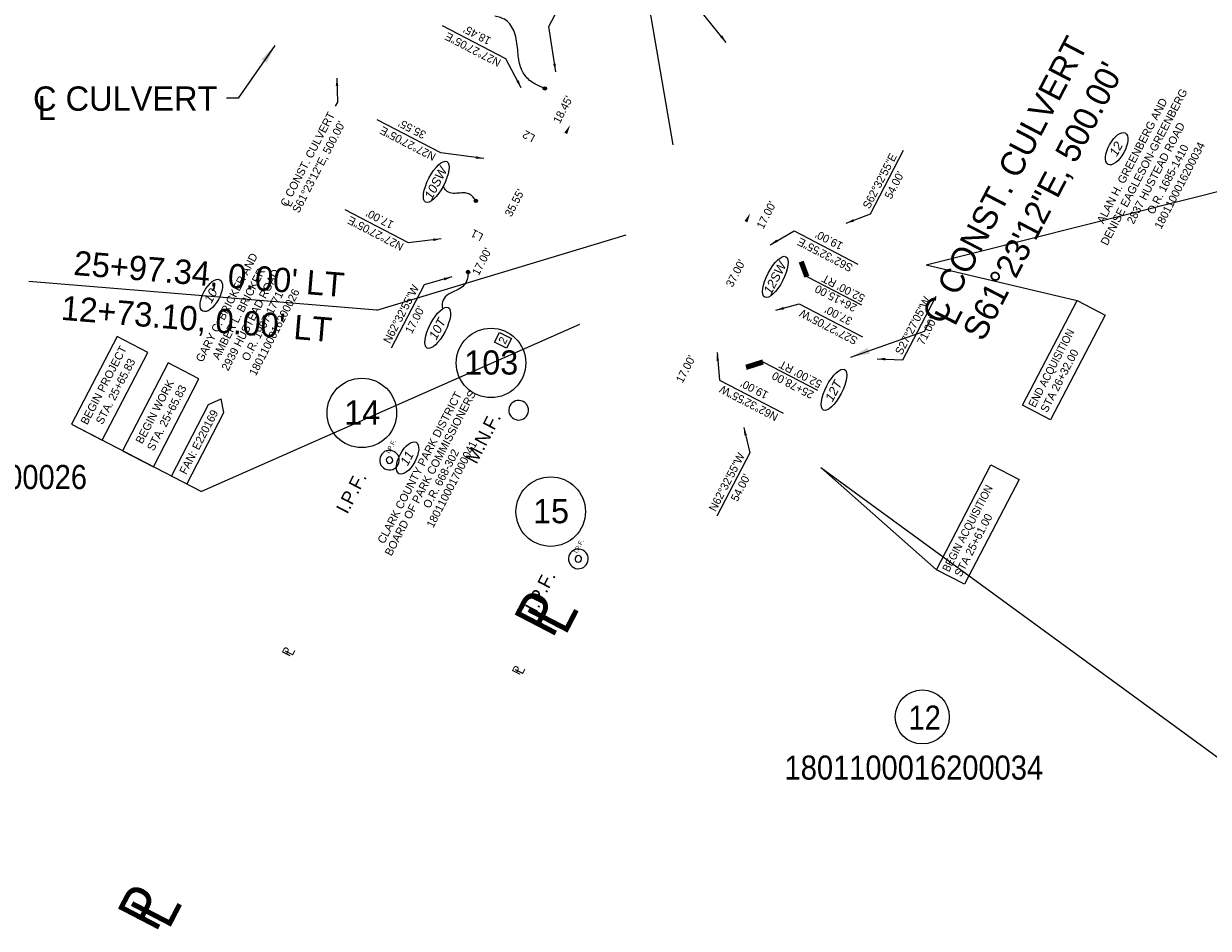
# Model space of a CAD drawing. Header units: feet. Extents: x 1577529 to 1584375, y 671861 to 674419.
# Tile 8 of 12: x 1583171 to 1583539, y 672597 to 672878. Entities that reach past the tile are written whole.
import ezdxf
from ezdxf.enums import TextEntityAlignment as Align

# ---------------------------------------------------------------- set-up
doc = ezdxf.new("R2010")
doc.units = ezdxf.units.FT
doc.header["$MEASUREMENT"] = 0
for name, color, linetype in [('RW_P_Text', 7, 'Continuous'), ('RW_P_Text-Boundary', 20, 'Continuous'), ('RW_P_Text-Parcel', 140, 'Continuous'), ('RW_X_Text-CLplat', 30, 'Continuous'), ('RW_X_Text-PropMap', 10, 'Continuous')]:
    doc.layers.add(name, color=color, linetype=linetype)
doc.styles.add('Slanted-Normal', font='font31.shx', dxfattribs={"height": 0.1})
doc.styles.get("Standard").update_dxf_attribs({"font": 'font31.shx'})
doc.styles.add('Style-font31', font='font31.shx')
doc.styles.add('Text - CenterTop 0.14 Italic', font='ariali.ttf', dxfattribs={"height": 0.14})
doc.dimstyles.new('COEC', dxfattribs={"dimscale": 13.9, "dimtxt": 0.18, "dimasz": 0.18, "dimexe": 0.18, "dimexo": 0.0625, "dimgap": 0.09, "dimtad": 1, "dimzin": 0, "dimdsep": 46, "dimtxsty": 'Standard', "dimcen": 0.09, "dimclrd": 256, "dimclre": 256, "dimclrt": 256, "dimaunit": 1, "dimadec": 4, "dimazin": 0, "dimtfac": 1, "dimtofl": 0, "dimtmove": 0, "dimatfit": 3, "dimfxl": 1, "dimtolj": 1, "dimtzin": 0, "dimlwd": -1, "dimlwe": -1, "dimarcsym": 0})

msp = doc.modelspace()

# ---------------------------------------------------------------- linework, layer by layer
at = {"layer": 'RW_P_Text', "color": 7, "linetype": 'Continuous', "lineweight": -3}
for p, q in [((1583414.1, 672799.28), (1583431.09, 672790.45)), ((1583400.48, 672772.69), (1583417.47, 672763.86))]:
    msp.add_line(p, q, dxfattribs=at)
at = {"layer": 'RW_P_Text-Boundary'}
for points in [[(1583340.6, 672846.35, 0, 0.989, 0), (1583339.2, 672843.73, 0, 0, -0.2615), (1583337.16, 672842.43, 0, 0, 0.949202)], [(1583396.53, 672818.94, 0, 0.989, 0), (1583395.2, 672816.29, 0, 0, 0.2615), (1583395.3, 672813.88, 0, 0, -0.949202)]]:
    msp.add_lwpolyline(points, format="xyseb", dxfattribs=at)
msp.add_lwpolyline([(1583317.11, 672778.84), (1583318.67, 672781.85), (1583322.33, 672779.95), (1583320.76, 672776.94)], close=True, dxfattribs=at)
at = {"layer": 'RW_P_Text-Parcel'}
for p, q in [((1583372.55, 672840.19), (1583361.52, 672904.39, 1021.52)), ((1583451.21, 672802.87), (1583498.06, 672791.8)), ((1583216.68, 672737.21), (1583228.24, 672759.47)), ((1583221.43, 672734.74), (1583233, 672757)), ((1583418.48, 672739.87), (1583454.39, 672708.09))]:
    msp.add_line(p, q, dxfattribs=at)
at = {"layer": 'RW_P_Text-Parcel', "const_width": 0.525}
for points in [[(1583332.44, 672857.7, 1), (1583332.97, 672857.72, 1)], [(1583311.26, 672822.99, 1), (1583311.33, 672822.47, 1)], [(1583308.62, 672800.62, 1), (1583309.14, 672800.64, 1)]]:
    msp.add_lwpolyline(points, format="xyb", close=True, dxfattribs=at)
at = {"layer": 'RW_P_Text-Parcel'}
for points in [[(1583481.14, 672759.22), (1583498.06, 672791.8), (1583506.79, 672787.26), (1583489.86, 672754.68)], [(1583199.8, 672780.62), (1583185.63, 672753.34), (1583195.18, 672748.38), (1583209.35, 672775.66)], [(1583454.39, 672708.09), (1583471.31, 672740.67), (1583480.04, 672736.14), (1583463.12, 672703.56)]]:
    msp.add_lwpolyline(points, close=True, dxfattribs=at)
for points in [[(1583343.5, 672784.27), (1583226.01, 672732.36)], [(1583228.24, 672759.47), (1583232.17, 672761.21)], [(1583233, 672757), (1583232.17, 672761.21)], [(1583185.63, 672753.34), (1583226.01, 672732.36)]]:
    msp.add_lwpolyline(points, dxfattribs=at)
at = {"layer": 'RW_P_Text-Parcel', "elevation": 456.04}
msp.add_lwpolyline([(1583215.7, 672772.36), (1583201.53, 672745.07), (1583211.08, 672740.11), (1583225.25, 672767.4)], close=True, dxfattribs=at)
at = {"layer": 'RW_P_Text-Parcel'}
for centre in [(1583332.71, 672857.71), (1583311.29, 672822.73), (1583308.88, 672800.63)]:
    msp.add_circle(centre, 0.525, dxfattribs=at)
for centre in [(1583284.45, 672742.15, 1010.56), (1583343.13, 672711.47, 1013.36)]:
    msp.add_arc(centre, 1.02, 266.534, 265.534, dxfattribs=at)
for centre, major_axis, ratio in [((1583510.38, 672838.96), (2.66, 4.88), 0.4567), ((1583298.96, 672828.63), (3.28, 6.31), 0.357479), ((1583404.35, 672799.09), (3.28, 6.31), 0.357479), ((1583229.08, 672793.34), (2.66, 4.88), 0.4567), ((1583299.45, 672783.31), (3.28, 6.31), 0.357479), ((1583422.55, 672764.04), (3.28, 6.31), 0.357479), ((1583290.06, 672742.82), (2.66, 4.88), 0.4567)]:
    msp.add_ellipse(centre, major_axis=major_axis, ratio=ratio, dxfattribs=at)
msp.add_open_spline([(1583332.71, 672857.71), (1583331.87, 672858.04), (1583329.74, 672858.88), (1583326.63, 672860.99), (1583324.67, 672865.08), (1583324.29, 672869.9), (1583323.75, 672874.89), (1583321.13, 672879.21), (1583318.38, 672879.91), (1583317.15, 672880.15)], degree=3, knots=[0, 0, 0, 0, 1.348161, 3.438574, 5.447531, 7.904217, 10.646958, 12.998967, 14.815509, 14.815509, 14.815509, 14.815509], dxfattribs=at)
for points in [[(1583311.29, 672822.73), (1583310.69, 672823.62), (1583309.46, 672824.75), (1583307.91, 672825.21), (1583305.95, 672825.14), (1583303.76, 672825.14), (1583302.04, 672825.92), (1583301.2, 672827.44)], [(1583308.88, 672800.63), (1583308.79, 672799.29), (1583308.16, 672797.29), (1583306.79, 672795.83), (1583304.62, 672794.67), (1583302.24, 672793.3), (1583300.88, 672791.38), (1583300.92, 672789.2)]]:
    msp.add_spline(points, degree=3, dxfattribs=at)
at = {"layer": 'RW_X_Text-CLplat'}
for q in [(1583358.03, 672812.23), (1583172.35, 672797.73)]:
    msp.add_line((1583280.47, 672788.81), q, dxfattribs=at)
for centre in [(1583315.99, 672772.38, 1021.86), (1583275.86, 672756.84, 1011.39), (1583334.55, 672726.16, 1014.19)]:
    msp.add_circle(centre, 10.8, dxfattribs=at)
for centre in [(1583324.57, 672757.68, 1021.03), (1583284.45, 672742.15, 1010.56), (1583343.13, 672711.47, 1013.36)]:
    msp.add_arc(centre, 3.06, 266.534, 265.534, dxfattribs=at)
at = {"layer": 'RW_X_Text-PropMap'}
for p, q in [((1583451.21, 672802.87), (1583590.06, 672837.77)), ((1583418.48, 672739.87), (1583548.51, 672644.88))]:
    msp.add_line(p, q, dxfattribs=at)
msp.add_circle((1583449.99, 672662.34), 8.4, dxfattribs=at)

# ---------------------------------------------------------------- texts
at = {"layer": 'RW_P_Text', "color": 7, "linetype": 'Continuous', "lineweight": -3, "char_height": 2.5, "rotation": 152.5485, "style": 'Style-font31'}
for s, insert, attachment_point in [("52.00' {\\Ffont31.shx|c0;\\C5;RT}", (1583432.43, 672793.36), 7), ('26+15.00', (1583428.76, 672788.08), 1), ('25+78.00', (1583415.42, 672761.07), 1), ("52.00' {\\Ffont31.shx|c0;\\C5;RT}", (1583419.1, 672766.66), 7)]:
    msp.add_mtext(s, dxfattribs=dict(at, insert=insert, attachment_point=attachment_point))
at = {"layer": 'RW_P_Text-Boundary', "style": 'Slanted-Normal'}
for s, rotation, p in [("18.45'", 152.5486, (1583316.26, 672873.31)), ('N27°27\'05"E', 152.5486, (1583319.34, 672866.51)), ("18.45'", 62.5486, (1583337.35, 672846.56)), ("35.55'", 152.5486, (1583296.05, 672844.08)), ('N27°27\'05"E', 152.5486, (1583299.13, 672837.28)), ('L2', 152.5485, (1583329.93, 672843.07)), ('S62°32\'55"E', 62.5486, (1583433.55, 672820.01)), ("54.00'", 62.5486, (1583440.35, 672823.09)), ("35.55'", 62.5486, (1583322.32, 672817.57)), ("17.00'", 62.5486, (1583400.56, 672813.78)), ('N27°27\'05"E', 152.5486, (1583289.1, 672809.35)), ("17.00'", 152.5486, (1583286.02, 672816.14)), ('L1', 152.5485, (1583313.85, 672812.32)), ('S62°32\'55"E', 152.5486, (1583428.69, 672802.75)), ("19.00'", 152.5486, (1583425.61, 672809.55)), ("17.00'", 62.5486, (1583312.16, 672799.34)), ("37.00'", 62.5486, (1583391.01, 672795.68)), ('N62°32\'55"W', 62.5486, (1583284.59, 672778.17)), ('S27°27\'05"W', 62.5486, (1583443.62, 672774.63)), ("17.00'", 62.5486, (1583291.39, 672781.25)), ('S27°27\'05"W', 152.5486, (1583430.19, 672780.11)), ("37.00'", 152.5486, (1583428.53, 672786.17)), ("71.00'", 62.5486, (1583450.42, 672777.71)), ("17.00'", 62.5486, (1583375.49, 672765.91)), ("19.00'", 152.5486, (1583402.4, 672763.18)), ('N62°32\'55"W', 152.5486, (1583405.48, 672756.39)), ('N62°32\'55"W', 62.5486, (1583385.77, 672725.97)), ("54.00'", 62.5486, (1583392.57, 672729.05))]:
    msp.add_text(s, height=2.5, rotation=rotation, dxfattribs=at).set_placement(p)
msp.add_text('2', height=2.5, rotation=62.5483, dxfattribs=at).set_placement((1583320.81, 672778.81), align=Align.CENTER)
at = {"layer": 'RW_P_Text-Parcel', "style": 'Text - CenterTop 0.14 Italic'}
for s, rotation, p in [('12', 62.1831, (1583511.43, 672838.25)), ('10SW', 62.5486, (1583300.07, 672827.67)), ('12SW', 62.5486, (1583405.46, 672798.12)), ('10', 62.1831, (1583230.13, 672792.63)), ('10T', 62.5486, (1583300.56, 672782.34)), ('12T', 62.5486, (1583423.66, 672763.07)), ('11', 62.1831, (1583291.11, 672742.11))]:
    msp.add_text(s, height=2.8, rotation=rotation, dxfattribs=at).set_placement(p, align=Align.CENTER)
at = {"layer": 'RW_P_Text-Parcel', "style": 'Style-font31'}
for s, height, rotation, p in [('L', 2.5, 62.5486, (1583253.71, 672820.66)), ('STA 26+32.00', 2.5, 62.5486, (1583488.76, 672756.75)), ('STA 25+61.00', 2.5, 62.5486, (1583462.01, 672705.62)), ('P', 2.8, 63.3752, (1583253.37, 672680.93)), ('L', 2.8, 63.3752, (1583254.29, 672681.17)), ('P', 2.8, 63.3752, (1583324.84, 672675.15)), ('L', 2.8, 63.3752, (1583325.76, 672675.38))]:
    msp.add_text(s, height=height, rotation=rotation, dxfattribs=at).set_placement(p)
at = {"layer": 'RW_P_Text-Parcel', "style": 'Style-font31', "width": 0.9}
for s, p in [('END ACQUISITION', (1583485.02, 672758.33)), ('BEGIN ACQUISITION', (1583458.27, 672707.2))]:
    msp.add_text(s, height=2.5, rotation=62.5486, dxfattribs=at).set_placement(p)
at = {"layer": 'RW_P_Text-Parcel'}
for p in [(1583284.49, 672744.09, 1010.56), (1583342.79, 672713.02, 1010.56)]:
    msp.add_text('I.P.F.', height=1.4, rotation=62.5485, dxfattribs=at).set_placement(p)
at = {"layer": 'RW_P_Text-Parcel', "char_height": 2.5, "attachment_point": 2, "rotation": 62.5487, "style": 'Style-font31'}
for s, width, insert in [('\\pxqc;ALAN H. GREENBERG AND\\PDENISE EAGLESON-GREENBERG\\P\\pq*;2837 HUSTEAD ROAD\\P\\pqc;O.R. 1685-1410\\P1801100016200034', 164.4996, (1583514.05, 672835.8)), ('\\pxqc;GARY C. BRICKER AND \\PAMBER L. BRICKER\\P2939 HUSTEAD ROAD\\PO.R. 1997-1771\\P1801100016200026', 41.5668, (1583232.75, 672790.18))]:
    msp.add_mtext_dynamic_manual_height_columns(s, width=width, gutter_width=50, heights=[27.31], dxfattribs=dict(at, insert=insert))
at = {"layer": 'RW_P_Text-Parcel', "char_height": 2.5}
for s, insert, width, attachment_point, rotation, style in [('C CONST. CULVERT\\PS61%%D23\'12"E, 500.00\'', (1583250.37, 672821.83), 257.9085, 1, 62.5486, 'Style-font31'), ('BEGIN PROJECT\\PSTA. 25+65.83', (1583197.49, 672764.5), 38.6458, 5, 62.5485, 'Slanted-Normal'), ('BEGIN WORK\\PSTA. 25+65.83', (1583213.39, 672756.24, 456.04), 38.6458, 5, 62.5485, 'Slanted-Normal'), ('FAN: E220169', (1583225.2, 672747.8), 38.6458, 5, 62.5485, 'Slanted-Normal')]:
    msp.add_mtext(s, dxfattribs=dict(at, insert=insert, width=width, attachment_point=attachment_point, rotation=rotation, style=style))
at = {"layer": 'RW_P_Text-Parcel', "insert": (1583292.68, 672740.43), "char_height": 2.5, "attachment_point": 2, "rotation": 62.5487, "line_spacing_factor": 0.9, "style": 'Style-font31'}
msp.add_mtext_dynamic_manual_height_columns('CLARK COUNTY PARK DISTRICT\\PBOARD OF PARK COMMISSIONERS\\P\\pxqc;O.R. 668-302\\P\\pq*;1801100017000041', width=164.4996, gutter_width=50, heights=[27.31], dxfattribs=at)
at = {"layer": 'RW_X_Text-CLplat', "style": 'Style-font31'}
for s, p in [('C CONST. CULVERT', (1583456.33, 672783.9)), ('S61°23\'12"E, 500.00\'', (1583468.88, 672778.71)), ('L', (1583460.13, 672783.5))]:
    msp.add_text(s, height=7.56, rotation=62.5486, dxfattribs=at).set_placement(p)
for s, p in [("25+97.34, 0.00' LT", (1583228.09, 672796.27)), ("12+73.10, 0.00' LT", (1583224.2, 672782.33))]:
    msp.add_text(s, height=7.56, rotation=355.2819, dxfattribs=at).set_placement(p, align=Align.CENTER)
at = {"layer": 'RW_X_Text-CLplat'}
for s, p in [('103', (1583316.08, 672768.76, 1021.86)), ('14', (1583275.96, 672753.22, 1011.39)), ('15', (1583334.64, 672722.54, 1014.19))]:
    msp.add_text(s, height=7.5, dxfattribs=at).set_placement(p, align=Align.CENTER)
for s, p in [('M.N.F.', (1583311.49, 672740.67, 1021.03)), ('I.P.F.', (1583271.37, 672725.14, 1010.56)), ('I.P.F.', (1583330.05, 672694.45, 1013.36))]:
    msp.add_text(s, height=4.2, rotation=62.5485, dxfattribs=at).set_placement(p)
at = {"layer": 'RW_X_Text-PropMap', "style": 'Style-font31'}
msp.add_text('L', height=7.56, dxfattribs=at).set_placement((1583175.16, 672847.83))
at = {"layer": 'RW_X_Text-PropMap', "style": 'Style-font31', "width": 0.9}
for s, p in [('1801100016200026', (1583110.14, 672733.16)), ('12', (1583445.72, 672658.37)), ('1801100016200034', (1583407.21, 672642.85))]:
    msp.add_text(s, height=7.5, dxfattribs=at).set_placement(p)
for s, p in [('P', (1583335.13, 672686.48)), ('L', (1583339.13, 672687.33)), ('P', (1583211.88, 672595.1)), ('L', (1583215.88, 672595.95))]:
    msp.add_text(s, height=14, rotation=62.5486, dxfattribs=at).set_placement(p)
at = {"layer": 'RW_X_Text-PropMap', "insert": (1583173.7, 672858.31), "char_height": 7.56, "width": 257.9085, "attachment_point": 1, "style": 'Style-font31'}
msp.add_mtext('C CULVERT', dxfattribs=at)

# ---------------------------------------------------------------- leaders
at = {"layer": 'RW_P_Text', "color": 7, "linetype": 'Continuous', "lineweight": -3}
for points in [[(1583412.31, 672803.93), (1583414.1, 672799.28)], [(1583395.26, 672771.09), (1583400.48, 672772.69)]]:
    msp.add_leader(points, dimstyle='COEC', override={"dimscale": 1, "dimasz": 0, "dimclrd": 256, "dimldrblk": 'None', "dimlwd": 65535}, dxfattribs=at)
at = {"layer": 'RW_P_Text-Boundary'}
for points in [[(1583336.08, 672862.9), (1583333.94, 672876.93), (1583344.22, 672896.66)], [(1583325.38, 672857.85), (1583320.61, 672866.86), (1583300.88, 672877.14)], [(1583313.76, 672835.91), (1583300.4, 672837.63), (1583280.67, 672847.92)], [(1583426.35, 672815.78), (1583433.9, 672818.75), (1583444.18, 672838.47)], [(1583300.49, 672810.95), (1583290.37, 672809.7), (1583270.64, 672819.98)], [(1583402.74, 672809.13), (1583410.23, 672813.39), (1583429.95, 672803.1)], [(1583303.85, 672799.11), (1583295.22, 672796.64), (1583284.94, 672776.91)], [(1583436.01, 672773.61), (1583443.97, 672773.37), (1583454.26, 672793.1)], [(1583404.52, 672788.73), (1583411.73, 672790.75), (1583431.45, 672780.47)], [(1583386.21, 672775.59), (1583387.02, 672767.02), (1583406.74, 672756.74)], [(1583394.52, 672752.32), (1583396.41, 672744.43), (1583386.13, 672724.7)]]:
    msp.add_leader(points, dimstyle='COEC', override={"dimgap": 0.09, "dimtad": 0}, dxfattribs=at)
at = {"layer": 'RW_P_Text-Parcel'}
for points in [[(1583389.08, 672871.99), (1583370.84, 672894.51), (1583371.33, 672895.25)], [(1583268.1, 672860.91), (1583268.27, 672853.44), (1583267.62, 672852.21)]]:
    msp.add_leader(points, dimstyle='COEC', override={"dimscale": 13.9, "dimgap": 0.09, "dimtad": 0}, dxfattribs=at)
at = {"layer": 'RW_X_Text-CLplat'}
msp.add_leader([(1583427.77, 672774.21), (1583450.69, 672782.28), (1583452.39, 672785.54)], dimstyle='COEC', override={"dimscale": 33}, dxfattribs=at)
at = {"layer": 'RW_X_Text-PropMap'}
msp.add_leader([(1583248.85, 672871.04), (1583237.47, 672854.65), (1583233.8, 672854.69)], dimstyle='COEC', override={"dimscale": 33}, dxfattribs=at)

doc.saveas('drawing.dxf')
